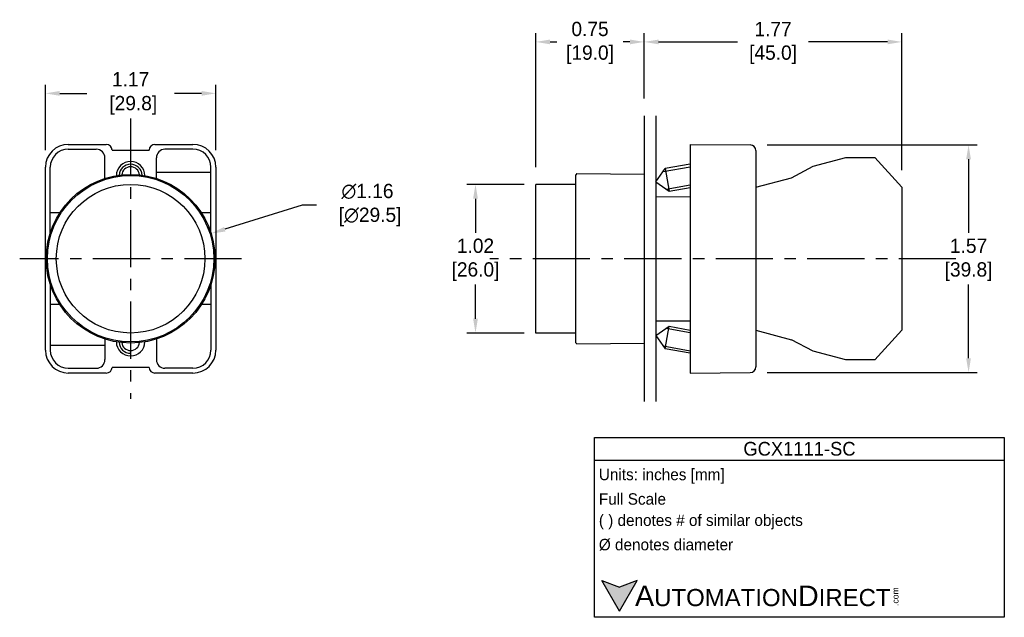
# Model space of a CAD drawing. Header units: inches. Extents: x 398 to 570, y 449 to 553.
import ezdxf

# ---------------------------------------------------------------- set-up
doc = ezdxf.new("R2010")
doc.units = ezdxf.units.IN
doc.header["$LTSCALE"] = 8
doc.header["$MEASUREMENT"] = 0
doc.linetypes.add('CENTER', pattern=[2, 1.25, -0.25, 0.25, -0.25])
for name, color, linetype in [('Centerline', 40, 'CENTER'), ('CONTORNO', 7, 'Continuous'), ('Dimensions', 140, 'Continuous'), ('Text', 140, 'Continuous')]:
    doc.layers.add(name, color=color, linetype=linetype)
doc.styles.add('\\M+2ABAC\\M+2A6A11', font='txt')
doc.dimstyles.get("Standard").update_dxf_attribs({"dimtxt": 2.5, "dimasz": 2.5, "dimexe": 1.5, "dimexo": 3, "dimgap": 1, "dimtad": 0, "dimtih": 1, "dimtoh": 1, "dimlfac": 0.03937, "dimzin": 0, "dimdsep": 46, "dimtxsty": 'Standard', "dimcen": 0, "dimclrd": 256, "dimclre": 256, "dimclrt": 256, "dimadec": 0, "dimazin": 0, "dimtfac": 1, "dimtofl": 0, "dimtmove": 0, "dimatfit": 3, "dimfxl": 0, "dimtolj": 1, "dimtzin": 0, "dimarcsym": 0})

# ---------------------------------------------------------------- blocks, each defined once
blk = doc.blocks.new('*D1')
at = {"layer": 'DEFPOINTS', "color": 0}
for p in [(507.35, 549.37), (507.35, 536.45), (488.37, 524.45)]:
    blk.add_point(p, dxfattribs=at)
at = {"layer": 'Dimensions', "lineweight": -2}
for p, q in [((488.37, 527.45), (488.37, 550.87)), ((490.87, 549.37), (492.07, 549.37)), ((504.85, 549.37), (503.66, 549.37)), ((507.35, 539.45), (507.35, 550.87))]:
    blk.add_line(p, q, dxfattribs=at)
at = {"layer": 'Dimensions'}
for points in [[(490.87, 549.78), (490.87, 548.95), (488.37, 549.37)], [(504.85, 549.78), (504.85, 548.95), (507.35, 549.37)]]:
    blk.add_solid(points, dxfattribs=at)
at = {"layer": 'Dimensions', "char_height": 2.5, "attachment_point": 5}
for s, insert in [('\\A1;0.75', (497.86, 551.62)), ('\\A1;[19.0]', (497.86, 547.12))]:
    blk.add_mtext(s, dxfattribs=dict(at, insert=insert))
blk = doc.blocks.new('*D2')
at = {"layer": 'DEFPOINTS', "color": 0}
for p in [(489.35, 524.45), (477.83, 498.45), (489.35, 498.45)]:
    blk.add_point(p, dxfattribs=at)
at = {"layer": 'Dimensions', "lineweight": -2}
for p, q in [((486.35, 524.45), (476.33, 524.45)), ((477.83, 521.95), (477.83, 515.95)), ((477.83, 500.95), (477.83, 506.95)), ((486.35, 498.45), (476.33, 498.45))]:
    blk.add_line(p, q, dxfattribs=at)
at = {"layer": 'Dimensions'}
for points in [[(477.42, 521.95), (478.25, 521.95), (477.83, 524.45)], [(477.42, 500.95), (478.25, 500.95), (477.83, 498.45)]]:
    blk.add_solid(points, dxfattribs=at)
at = {"layer": 'Dimensions', "char_height": 2.5, "attachment_point": 5}
for s, insert in [('\\A1;1.02', (477.83, 513.7)), ('\\A1;[26.0]', (477.83, 509.2))]:
    blk.add_mtext(s, dxfattribs=dict(at, insert=insert))
blk = doc.blocks.new('*D3')
at = {"layer": 'DEFPOINTS', "color": 0}
for p in [(552.39, 549.37), (507.35, 536.45), (552.39, 523.95)]:
    blk.add_point(p, dxfattribs=at)
at = {"layer": 'Dimensions', "lineweight": -2}
for p, q in [((507.35, 539.45), (507.35, 550.87)), ((509.85, 549.37), (523.66, 549.37)), ((549.89, 549.37), (536.08, 549.37)), ((552.39, 526.95), (552.39, 550.87))]:
    blk.add_line(p, q, dxfattribs=at)
at = {"layer": 'Dimensions'}
for points in [[(509.85, 549.78), (509.85, 548.95), (507.35, 549.37)], [(549.89, 549.78), (549.89, 548.95), (552.39, 549.37)]]:
    blk.add_solid(points, dxfattribs=at)
at = {"layer": 'Dimensions', "char_height": 2.5, "attachment_point": 5}
for s, insert in [('\\A1;1.77', (529.87, 551.62)), ('\\A1;[45.0]', (529.87, 547.12))]:
    blk.add_mtext(s, dxfattribs=dict(at, insert=insert))
blk = doc.blocks.new('*D4')
at = {"layer": 'DEFPOINTS', "color": 0}
for p in [(525.86, 531.36), (525.86, 491.54), (564.06, 491.54)]:
    blk.add_point(p, dxfattribs=at)
at = {"layer": 'Dimensions', "lineweight": -2}
for p, q in [((528.86, 531.36), (565.56, 531.36)), ((564.06, 528.86), (564.06, 515.95)), ((564.06, 494.04), (564.06, 506.95)), ((528.86, 491.54), (565.56, 491.54))]:
    blk.add_line(p, q, dxfattribs=at)
at = {"layer": 'Dimensions'}
for points in [[(563.64, 528.86), (564.47, 528.86), (564.06, 531.36)], [(563.64, 494.04), (564.47, 494.04), (564.06, 491.54)]]:
    blk.add_solid(points, dxfattribs=at)
at = {"layer": 'Dimensions', "char_height": 2.5, "attachment_point": 5}
for s, insert in [('\\A1;1.57', (564.06, 513.7)), ('\\A1;[39.8]', (564.06, 509.2))]:
    blk.add_mtext(s, dxfattribs=dict(at, insert=insert))
blk = doc.blocks.new('*D5')
at = {"layer": 'DEFPOINTS', "color": 0}
for p in [(432.42, 540.37), (402.62, 527.45), (432.42, 527.45)]:
    blk.add_point(p, dxfattribs=at)
at = {"layer": 'Dimensions', "lineweight": -2}
for p, q in [((402.62, 530.45), (402.62, 541.87)), ((432.42, 530.45), (432.42, 541.87)), ((405.12, 540.37), (409.86, 540.37)), ((429.92, 540.37), (425.19, 540.37))]:
    blk.add_line(p, q, dxfattribs=at)
at = {"layer": 'Dimensions'}
for points in [[(405.12, 540.79), (405.12, 539.95), (402.62, 540.37)], [(429.92, 540.79), (429.92, 539.95), (432.42, 540.37)]]:
    blk.add_solid(points, dxfattribs=at)
at = {"layer": 'Dimensions', "insert": (417.52, 540.37), "char_height": 2.5, "attachment_point": 5}
blk.add_mtext('\\A1;1.17\\P [29.8]', dxfattribs=at)
blk = doc.blocks.new('*D6')
at = {"layer": 'DEFPOINTS', "color": 0}
for p in [(431.6, 515.86), (403.45, 507.04)]:
    blk.add_point(p, dxfattribs=at)
at = {"layer": 'Dimensions', "lineweight": -2}
for p, q in [((447.53, 520.84), (433.99, 516.6)), ((450.03, 520.84), (447.53, 520.84))]:
    blk.add_line(p, q, dxfattribs=at)
at = {"layer": 'Dimensions'}
blk.add_solid([(433.86, 517), (434.11, 516.21), (431.6, 515.86)], dxfattribs=at)
at = {"layer": 'Dimensions', "insert": (458.94, 520.84), "char_height": 2.5, "attachment_point": 5}
blk.add_mtext('\\A1;∅1.16\\P [∅29.5]', dxfattribs=at)

msp = doc.modelspace()

# ---------------------------------------------------------------- hatches: boundary and pattern name
at = {"layer": 'Text'}
msp.add_hatch(color=256, dxfattribs=at).paths.add_polyline_path([(502.993, 449.798), (506.083, 455.149), (502.993, 454.024), (499.904, 455.149)])

# ---------------------------------------------------------------- linework, layer by layer
at = {"layer": 'Centerline'}
for p, q in [((417.524, 535.951), (417.524, 486.951)), ((436.924, 511.451), (398.124, 511.451)), ((561.855, 511.451), (480.355, 511.451))]:
    msp.add_line(p, q, dxfattribs=at)
at = {"layer": 'CONTORNO'}
for p, q in [((507.355, 536.451), (507.355, 486.451)), ((509.355, 536.451), (509.355, 486.451)), ((406.624, 531.451), (413.274, 531.451)), ((406.624, 530.601), (411.524, 530.601)), ((414.274, 530.451), (420.774, 530.451)), ((421.774, 531.451), (428.424, 531.451)), ((428.424, 530.601), (423.524, 530.601)), ((515.355, 531.451), (515.355, 491.451)), ((515.355, 531.451), (525.863, 531.359)), ((526.855, 530.359), (526.855, 492.543)), ((413.024, 525.498), (413.024, 529.101)), ((422.024, 525.498), (422.024, 529.101)), ((536.897, 527.623), (542.598, 529.151)), ((542.598, 529.151), (547.655, 529.151)), ((547.655, 529.151), (552.389, 523.951)), ((402.624, 495.451), (402.624, 527.451)), ((403.474, 515.941), (403.474, 527.451)), ((431.574, 515.941), (431.574, 527.451)), ((432.424, 527.451), (432.424, 495.451)), ((509.355, 524.893), (510.977, 527.21)), ((515.355, 527.982), (510.977, 527.21)), ((510.977, 527.21), (511.672, 523.271)), ((533.079, 525.619), (536.897, 527.623)), ((431.574, 526.551), (422.024, 526.551)), ((495.555, 526.349), (495.355, 526.151)), ((495.355, 496.751), (495.355, 526.151)), ((495.555, 526.349), (507.355, 526.244)), ((526.855, 523.951), (533.079, 525.619)), ((488.374, 498.451), (488.374, 524.451)), ((495.355, 524.451), (488.374, 524.451)), ((509.355, 524.893), (511.672, 523.271)), ((511.672, 523.271), (515.355, 523.92)), ((552.389, 523.951), (552.389, 498.951)), ((509.355, 522.327), (515.355, 522.292)), ((405.131, 519.451), (403.474, 519.451)), ((431.574, 519.451), (429.916, 519.451)), ((403.474, 506.961), (403.474, 495.451)), ((431.574, 506.961), (431.574, 495.451)), ((405.131, 503.451), (403.474, 503.451)), ((431.574, 503.451), (429.916, 503.451)), ((509.355, 500.574), (515.355, 500.61)), ((509.355, 498.009), (511.672, 499.631)), ((510.977, 495.692), (511.672, 499.631)), ((511.672, 499.631), (515.355, 498.982)), ((495.355, 498.451), (488.374, 498.451)), ((509.355, 498.009), (510.977, 495.692)), ((526.855, 498.951), (533.079, 497.283)), ((552.389, 498.951), (547.655, 493.751)), ((413.024, 496.251), (403.474, 496.251)), ((413.024, 497.404), (413.024, 493.801)), ((422.024, 497.404), (422.024, 493.801)), ((495.555, 496.553), (495.355, 496.751)), ((495.555, 496.553), (507.355, 496.657)), ((536.897, 495.279), (533.079, 497.283)), ((515.355, 494.92), (510.977, 495.692)), ((542.598, 493.751), (536.897, 495.279)), ((547.655, 493.751), (542.598, 493.751)), ((406.624, 492.301), (411.524, 492.301)), ((413.274, 491.451), (406.624, 491.451)), ((420.774, 492.451), (414.274, 492.451)), ((428.424, 491.451), (421.774, 491.451)), ((428.424, 492.301), (423.524, 492.301)), ((515.355, 491.451), (525.863, 491.543))]:
    msp.add_line(p, q, dxfattribs=at)
at = {"layer": 'CONTORNO', "color": 4}
for p, q in [((510.629, 526.712), (515.355, 527.546)), ((511.174, 523.619), (515.355, 524.356)), ((511.174, 499.283), (515.355, 498.546)), ((510.629, 496.189), (515.355, 495.356))]:
    msp.add_line(p, q, dxfattribs=at)
at = {"layer": 'CONTORNO'}
for radius in [14.75, 14.55, 13]:
    msp.add_circle((417.524, 511.451), radius, dxfattribs=at)
for centre, radius, start, end in [((406.624, 527.451), 4, 90, 180), ((406.624, 527.451), 3.15, 90, 180), ((411.524, 529.101), 1.5, 0, 90), ((413.274, 530.451), 1, 0, 90), ((421.774, 530.451), 1, 90, 180), ((423.524, 529.101), 1.5, 90, 180), ((428.424, 527.451), 4, 0, 90), ((428.424, 527.451), 3.15, 0, 90), ((525.855, 530.359), 1, 0, 89.5), ((417.524, 525.951), 2.5, 0.83971, 179.16029), ((417.524, 525.951), 1.57, 6.11189, 173.88811), ((417.524, 496.951), 2.5, 180.83971, 359.16029), ((417.524, 496.951), 1.57, 186.11189, 353.88811), ((406.624, 495.451), 4, 180, 270), ((406.624, 495.451), 3.15, 180, 270), ((428.424, 495.451), 3.15, 270, 0), ((428.424, 495.451), 4, 270, 0), ((411.524, 493.801), 1.5, 270, 0), ((423.524, 493.801), 1.5, 180, 270), ((525.855, 492.543), 1, 270.5, 0), ((413.274, 492.451), 1, 270, 0), ((421.774, 492.451), 1, 180, 270)]:
    msp.add_arc(centre, radius, start, end, dxfattribs=at)
at = {"layer": 'CONTORNO', "color": 4}
for centre, start, end in [((417.524, 525.951), 3.10778, 176.89222), ((417.524, 496.951), 183.10778, 270)]:
    msp.add_arc(centre, 2.03, start, end, dxfattribs=at)
at = {"layer": 'Text'}
for p, q in [((498.664, 480.196), (570.309, 480.196)), ((498.664, 448.735), (498.664, 480.196)), ((570.309, 480.196), (570.309, 448.735)), ((498.664, 476.196), (570.309, 476.196)), ((502.993, 449.798), (499.904, 455.149)), ((499.904, 455.149), (502.993, 454.024)), ((502.993, 449.798), (506.083, 455.149)), ((506.083, 455.149), (502.993, 454.024)), ((570.309, 448.735), (498.664, 448.735))]:
    msp.add_line(p, q, dxfattribs=at)

# ---------------------------------------------------------------- texts
at = {"layer": 'Text', "style": '\\M+2ABAC\\M+2A6A11'}
for s, insert, char_height, width, attachment_point in [('GCX1111-SC', (534.487, 478.196), 2.4, 71.64544, 5), ('{\\fArial|b0|i0|c0|p34;     \\H1.2x;A\\H0.8333x;UTOMATION\\H1.2x;D\\H0.8333x;IRECT}', (499.904, 452.469), 3, 50.91015, 4)]:
    msp.add_mtext(s, dxfattribs=dict(at, insert=insert, char_height=char_height, width=width, attachment_point=attachment_point))
at = {"layer": 'Text', "char_height": 2, "attachment_point": 4}
for s, insert, width in [(' Units: inches [mm]', (498.664, 473.416), 71.84056), (' Full Scale', (498.664, 469.416), 71.64544), (' ( ) denotes # of similar objects', (498.664, 465.416), 71.64544), (' %%C denotes diameter', (498.664, 461.416), 71.64544)]:
    msp.add_mtext(s, dxfattribs=dict(at, insert=insert, width=width))
at = {"layer": 'Text', "insert": (550.723, 450.715), "char_height": 1.08, "width": 3.20041, "attachment_point": 1, "rotation": 90, "style": '\\M+2ABAC\\M+2A6A11'}
msp.add_mtext('{\\fArial|b0|i0|c0|p34;.com}', dxfattribs=at)

# ---------------------------------------------------------------- dimensions: what is measured, and where the dimension line sits
at = {"layer": 'Dimensions'}
for base, p1, p2, picture, middle in [((507.355, 549.365), (488.374, 524.451), (507.355, 536.451), '*D1', (497.864, 549.365)), ((552.389, 549.365), (507.355, 536.451), (552.389, 523.951), '*D3', (529.872, 549.365))]:
    dim = msp.add_linear_dim(base=base, p1=p1, p2=p2, dimstyle='Standard', override={"dimpost": '\\X'}, dxfattribs=at)
    dim.commit()
    dim.dimension.update_dxf_attribs({"geometry": picture, "text_midpoint": middle})
dim = msp.add_linear_dim(base=(432.424, 540.368), p1=(402.624, 527.451), p2=(432.424, 527.451), dimstyle='Standard', override={"dimpost": '\\X'}, dxfattribs=at)
dim.commit()
dim.dimension.update_dxf_attribs({"geometry": '*D5', "text_midpoint": (417.524, 540.368), "dimtype": 160})
for base, p1, p2, picture, middle in [((564.056, 491.543), (525.863, 531.359), (525.863, 491.543), '*D4', (564.056, 511.451)), ((477.835, 498.451), (489.355, 524.451), (489.355, 498.451), '*D2', (477.835, 511.451))]:
    dim = msp.add_linear_dim(base=base, p1=p1, p2=p2, angle=90, dimstyle='Standard', override={"dimpost": '\\X'}, dxfattribs=at)
    dim.commit()
    dim.dimension.update_dxf_attribs({"geometry": picture, "text_midpoint": middle})
dim = msp.add_diameter_dim_2p(p1=(403.447, 507.045), p2=(431.6, 515.857), dimstyle='Standard', override={"dimpost": '\\X'}, dxfattribs=at)
dim.commit()
dim.dimension.update_dxf_attribs({"geometry": '*D6', "text_midpoint": (458.943, 520.842), "dimtype": 163})

doc.saveas('drawing.dxf')
